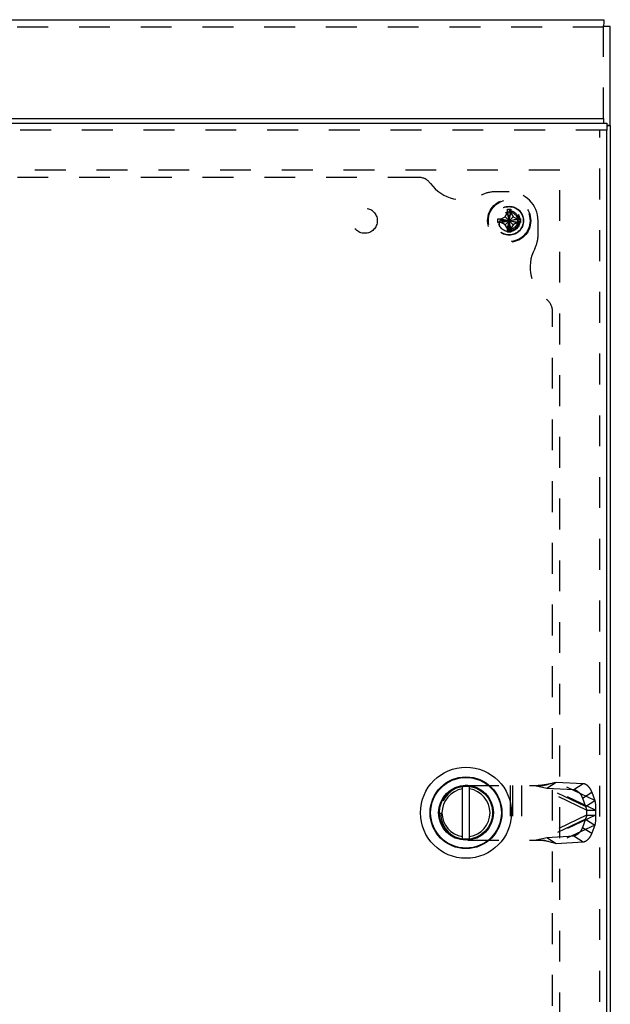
# Model space of a CAD drawing. Header units: inches. Extents: x 0 to 48.6, y 0 to 31.4.
# Tile 8 of 11: x 16.6 to 21.7, y 8.5 to 17. Entities that reach past the tile are written whole.
import ezdxf

# ---------------------------------------------------------------- set-up
doc = ezdxf.new("R2010")
doc.units = ezdxf.units.IN
doc.header["$LTSCALE"] = 2.671429
doc.header["$MEASUREMENT"] = 0
doc.linetypes.add('HIDDEN', pattern=[0.2, 0.1, -0.1])
doc.layers.get('0').update_dxf_attribs({"linetype": 'CONTINUOUS'})
for name, color, linetype in [('DEFAULT_2', 8, 'HIDDEN'), ('DOOR_ASSEMBLY', 7, 'CONTINUOUS'), ('SUBPANEL', 7, 'CONTINUOUS')]:
    doc.layers.add(name, color=color, linetype=linetype)

msp = doc.modelspace()

# ---------------------------------------------------------------- linework, layer by layer
at = {"color": 3, "linetype": 'Continuous'}
for p, q in [((11.7344, 17.0473), (21.6249, 17.0473)), ((21.6262, 17.047), (21.6262, 17.047)), ((21.6797, 16.131), (21.6797, 16.9897)), ((21.6213, 16.1895), (11.7385, 16.1895)), ((21.6197, 16.1918), (21.6213, 16.1895)), ((21.6792, 16.131), (21.6792, 16.131)), ((21.6797, 16.1309), (21.6797, 4.2419))]:
    msp.add_line(p, q, dxfattribs=at)
at = {"color": 7, "linetype": 'Continuous'}
for p, q in [((21.6268, 16.9873), (21.624, 16.9871)), ((21.6797, 16.9897), (21.6738, 16.9895)), ((21.6213, 16.1895), (21.6213, 16.1519)), ((21.6792, 16.131), (21.6491, 16.131))]:
    msp.add_line(p, q, dxfattribs=at)
for points in [[(21.624, 16.9872), (21.6243, 16.9915), (21.625, 17.0023), (21.6254, 17.0136), (21.6258, 17.0256), (21.626, 17.0381), (21.6262, 17.047)], [(21.6738, 16.9895), (21.6686, 16.9893), (21.6635, 16.9892), (21.6585, 16.989), (21.6536, 16.9888), (21.6487, 16.9886), (21.644, 16.9884), (21.6395, 16.9881), (21.6352, 16.9879), (21.631, 16.9876), (21.6268, 16.9873)], [(21.6491, 16.1296), (21.6539, 16.1297), (21.6573, 16.1298), (21.6607, 16.1299), (21.6641, 16.1299), (21.6676, 16.13), (21.6712, 16.1301), (21.6748, 16.1301), (21.6786, 16.1302)]]:
    msp.add_lwpolyline(points, dxfattribs=at)
at = {"color": 3, "linetype": 'Continuous'}
for points in [[(21.6256, 17.0472), (21.6259, 17.0472), (21.6261, 17.0471), (21.6262, 17.047)], [(21.6786, 16.1302), (21.6787, 16.1303), (21.6787, 16.1304), (21.6788, 16.1305), (21.6788, 16.1306), (21.6788, 16.1307), (21.6789, 16.1307), (21.6789, 16.1308), (21.679, 16.1308), (21.679, 16.1309), (21.679, 16.1309), (21.6791, 16.131), (21.6791, 16.131), (21.6791, 16.131), (21.6792, 16.131), (21.6792, 16.131), (21.6792, 16.131)], [(21.6797, 16.1309), (21.6796, 16.1309), (21.6796, 16.1309), (21.6796, 16.1309), (21.6795, 16.131), (21.6794, 16.131), (21.6792, 16.131)]]:
    msp.add_lwpolyline(points, dxfattribs=at)
at = {"layer": 'DEFAULT_2', "color": 8, "linetype": 'HIDDEN'}
for p, q in [((11.7397, 16.9862), (21.6197, 16.9862)), ((21.6197, 16.1918), (21.6197, 17.0453)), ((21.242, 15.7443), (12.1173, 15.7443)), ((21.242, 4.6196), (21.242, 15.7443)), ((20.7698, 15.3418), (20.7892, 15.3754)), ((20.7892, 15.2077), (20.8201, 15.4062)), ((20.7892, 15.4052), (20.7892, 15.4062)), ((20.8201, 15.2077), (20.7892, 15.4062)), ((20.7892, 15.3754), (20.7892, 15.4052)), ((20.7892, 15.2384), (20.8202, 15.3754)), ((20.8202, 15.2384), (20.7892, 15.3754)), ((20.8201, 15.4062), (20.8202, 15.4052)), ((20.8202, 15.4052), (20.8202, 15.3754)), ((20.8202, 15.3754), (20.8396, 15.3418)), ((20.7054, 15.2915), (20.9039, 15.3224)), ((20.7054, 15.3224), (20.7064, 15.3224)), ((20.7054, 15.3224), (20.9039, 15.2915)), ((20.7064, 15.2914), (20.7054, 15.2915)), ((20.7064, 15.3224), (20.7362, 15.3224)), ((20.7362, 15.2914), (20.7064, 15.2914)), ((20.8047, 15.3069), (20.7307, 15.3069)), ((20.7362, 15.3224), (20.7698, 15.3418)), ((20.7362, 15.2914), (20.8732, 15.3224)), ((20.7362, 15.3224), (20.8732, 15.2914)), ((20.7698, 15.272), (20.7362, 15.2914)), ((20.7698, 15.272), (20.8396, 15.3418)), ((20.7698, 15.3418), (20.8396, 15.272)), ((20.7892, 15.2384), (20.7698, 15.272)), ((20.8047, 15.2129), (20.8047, 15.3069)), ((20.8396, 15.272), (20.8202, 15.2384)), ((20.8396, 15.3418), (20.8732, 15.3224)), ((20.8732, 15.2914), (20.8396, 15.272)), ((20.8732, 15.3224), (20.9029, 15.3224)), ((20.9029, 15.2914), (20.8732, 15.2914)), ((20.9029, 15.3224), (20.9039, 15.3224)), ((20.9039, 15.2915), (20.9029, 15.2914)), ((20.7892, 15.2086), (20.7892, 15.2384)), ((20.7892, 15.2077), (20.7892, 15.2086)), ((20.8202, 15.2086), (20.8201, 15.2077)), ((20.8202, 15.2384), (20.8202, 15.2086))]:
    msp.add_line(p, q, dxfattribs=at)
for points in [[(20.7892, 15.4062), (20.7943, 15.4063), (20.7995, 15.4064), (20.8047, 15.4064), (20.8098, 15.4064), (20.815, 15.4063), (20.8201, 15.4062)], [(20.7052, 15.3069), (20.7052, 15.3095), (20.7052, 15.3121), (20.7052, 15.3147), (20.7053, 15.3173), (20.7053, 15.3198), (20.7054, 15.3224)], [(20.7054, 15.2915), (20.7053, 15.294), (20.7053, 15.2966), (20.7052, 15.2992), (20.7052, 15.3017), (20.7052, 15.3043), (20.7052, 15.3069)], [(20.7197, 15.3037), (20.7188, 15.2998), (20.7181, 15.2955), (20.7176, 15.2909), (20.7175, 15.286), (20.7177, 15.2808), (20.7183, 15.2756), (20.7192, 15.2703), (20.7206, 15.2649)], [(20.7197, 15.3037), (20.7226, 15.3046), (20.7254, 15.3054), (20.7281, 15.3062), (20.7307, 15.3069)], [(20.9039, 15.3224), (20.904, 15.3198), (20.904, 15.3173), (20.9041, 15.3147), (20.9041, 15.3121), (20.9041, 15.3095), (20.9042, 15.3069)], [(20.9042, 15.3069), (20.9041, 15.3043), (20.9041, 15.3017), (20.9041, 15.2992), (20.904, 15.2966), (20.904, 15.294), (20.9039, 15.2915)], [(20.8201, 15.2077), (20.815, 15.2075), (20.8098, 15.2075), (20.8047, 15.2074), (20.7995, 15.2075), (20.7943, 15.2075), (20.7892, 15.2077)]]:
    msp.add_lwpolyline(points, dxfattribs=at)
for radius in [0.1865, 0.1803, 0.1222, 0.094]:
    msp.add_circle((20.8047, 15.3069), radius, dxfattribs=at)
for radius, end in [(0.085, 182.16181), (0.074, 180)]:
    msp.add_arc((20.8047, 15.3069), radius, 270, end, dxfattribs=at)
at = {"layer": 'DOOR_ASSEMBLY', "color": 3, "linetype": 'Continuous'}
for p, q in [((11.7091, 16.1519), (21.6491, 16.1519)), ((21.6491, 4.2719), (21.6491, 16.0919))]:
    msp.add_line(p, q, dxfattribs=at)
at = {"layer": 'DOOR_ASSEMBLY', "color": 7, "linetype": 'Continuous'}
for p, q in [((21.6491, 16.1519), (21.6491, 16.0919)), ((20.4014, 9.9539), (20.4014, 10.41)), ((20.4609, 9.9539), (20.4609, 10.41))]:
    msp.add_line(p, q, dxfattribs=at)
at = {"layer": 'DOOR_ASSEMBLY', "color": 8, "linetype": 'HIDDEN'}
for p, q in [((21.6491, 16.0919), (11.7091, 16.0919)), ((21.5891, 4.2719), (21.5891, 16.0919)), ((20.4471, 10.4181), (21.1, 10.4181)), ((20.8141, 10.4181), (20.8141, 9.9457)), ((20.8347, 10.4181), (20.8347, 9.9457)), ((20.9105, 10.4181), (20.9105, 9.9457)), ((21.4748, 10.204), (21.0242, 10.4181)), ((21.5506, 10.204), (21.1, 10.4181)), ((21.1307, 10.3952), (21.2122, 10.4469)), ((21.2122, 10.4469), (21.4449, 10.4337)), ((21.5454, 10.2886), (21.2122, 10.4469)), ((21.3634, 10.382), (21.4449, 10.4337)), ((21.1307, 10.3952), (21.3634, 10.382)), ((21.4639, 10.2369), (21.1307, 10.3952)), ((21.4392, 10.3084), (21.5208, 10.3601)), ((21.5208, 10.3601), (21.5454, 10.2886)), ((21.4392, 10.3084), (21.4639, 10.2369)), ((21.4639, 10.2369), (21.5454, 10.2886)), ((20.2111, 10.1821), (20.2111, 10.1817)), ((21.4748, 10.1598), (21.0242, 9.9457)), ((21.5506, 10.1598), (21.1, 9.9457)), ((21.4748, 10.204), (21.5506, 10.204)), ((21.4748, 10.204), (21.4748, 10.1598)), ((21.4748, 10.1598), (21.5506, 10.1598)), ((21.5506, 10.204), (21.5506, 10.1598)), ((21.4639, 10.127), (21.1307, 9.9687)), ((21.5454, 10.0753), (21.2122, 9.917)), ((21.4639, 10.127), (21.4392, 10.0555)), ((21.4639, 10.127), (21.5454, 10.0753)), ((21.5454, 10.0753), (21.5208, 10.0038)), ((21.1307, 9.9687), (21.3634, 9.9819)), ((21.3634, 9.9819), (21.4449, 9.9302)), ((21.4392, 10.0555), (21.5208, 10.0038)), ((20.4471, 9.9457), (21.1, 9.9457)), ((21.1307, 9.9687), (21.2122, 9.917)), ((21.135, 9.9367), (21.148, 9.9333)), ((21.148, 9.9333), (21.1597, 9.9302)), ((21.2122, 9.917), (21.4449, 9.9302))]:
    msp.add_line(p, q, dxfattribs=at)
for points in [[(21.0242, 10.4181), (21.038, 10.4154), (21.0517, 10.4126), (21.0653, 10.4099), (21.0787, 10.407), (21.0919, 10.4042), (21.105, 10.4013), (21.1179, 10.3983), (21.1307, 10.3952)], [(21.148, 10.4306), (21.1417, 10.429), (21.135, 10.4274), (21.1284, 10.4259), (21.1218, 10.4246), (21.1151, 10.4234), (21.1084, 10.4223), (21.1017, 10.4213), (21.095, 10.4205), (21.0883, 10.4198), (21.0816, 10.4192), (21.0748, 10.4187), (21.0681, 10.4184), (21.0614, 10.4182), (21.0551, 10.4181)], [(21.1, 10.4181), (21.109, 10.4204), (21.1178, 10.4227), (21.1265, 10.4249), (21.135, 10.4272), (21.1597, 10.4337)], [(21.1597, 10.4337), (21.1677, 10.4358), (21.1755, 10.4378), (21.1831, 10.4398), (21.1906, 10.4417), (21.198, 10.4435), (21.2052, 10.4452), (21.2122, 10.4469)], [(21.5208, 10.3601), (21.52, 10.3623), (21.5191, 10.3645), (21.5182, 10.3667), (21.5173, 10.369), (21.5163, 10.3712), (21.5153, 10.3734), (21.5142, 10.3756), (21.5131, 10.3777), (21.5119, 10.3799), (21.5107, 10.3821), (21.5094, 10.3842), (21.5082, 10.3863), (21.5068, 10.3884), (21.5055, 10.3904), (21.5041, 10.3925), (21.5026, 10.3945), (21.5012, 10.3965), (21.4997, 10.3984), (21.4981, 10.4003), (21.4966, 10.4022), (21.495, 10.404), (21.4934, 10.4058), (21.4918, 10.4075), (21.4901, 10.4092), (21.4884, 10.4109), (21.4867, 10.4125), (21.485, 10.4141), (21.4833, 10.4156), (21.4816, 10.417), (21.4798, 10.4185), (21.4781, 10.4198), (21.4763, 10.4211), (21.4745, 10.4223), (21.4727, 10.4235), (21.4709, 10.4246), (21.4692, 10.4257), (21.4674, 10.4267), (21.4656, 10.4276), (21.4638, 10.4285), (21.462, 10.4293), (21.4603, 10.43), (21.4585, 10.4307), (21.4567, 10.4313), (21.455, 10.4319), (21.4533, 10.4323), (21.4516, 10.4327), (21.4499, 10.4331), (21.4482, 10.4333), (21.4466, 10.4335), (21.4449, 10.4337)], [(21.3634, 10.382), (21.3651, 10.3818), (21.3667, 10.3816), (21.3684, 10.3814), (21.3701, 10.381), (21.3718, 10.3806), (21.3735, 10.3802), (21.3752, 10.3796), (21.377, 10.379), (21.3787, 10.3783), (21.3805, 10.3776), (21.3823, 10.3768), (21.3841, 10.3759), (21.3859, 10.375), (21.3876, 10.374), (21.3894, 10.3729), (21.3912, 10.3718), (21.393, 10.3706), (21.3948, 10.3694), (21.3965, 10.3681), (21.3983, 10.3667), (21.4001, 10.3653), (21.4018, 10.3639), (21.4035, 10.3624), (21.4052, 10.3608), (21.4069, 10.3592), (21.4086, 10.3575), (21.4103, 10.3558), (21.4119, 10.3541), (21.4135, 10.3523), (21.4151, 10.3505), (21.4166, 10.3486), (21.4182, 10.3467), (21.4197, 10.3447), (21.4211, 10.3428), (21.4226, 10.3408), (21.424, 10.3387), (21.4253, 10.3367), (21.4266, 10.3346), (21.4279, 10.3325), (21.4292, 10.3303), (21.4304, 10.3282), (21.4316, 10.326), (21.4327, 10.3238), (21.4338, 10.3217), (21.4348, 10.3194), (21.4358, 10.3172), (21.4367, 10.315), (21.4376, 10.3128), (21.4384, 10.3106), (21.4392, 10.3084)], [(21.4639, 10.2369), (21.465, 10.2346), (21.4661, 10.2324), (21.4671, 10.2301), (21.468, 10.2278), (21.4689, 10.2255), (21.4698, 10.2232), (21.4706, 10.2208), (21.4713, 10.2185), (21.472, 10.2161), (21.4727, 10.2137), (21.4733, 10.2113), (21.4738, 10.2089), (21.4743, 10.2065), (21.4748, 10.204)], [(21.5454, 10.2886), (21.5464, 10.2846), (21.5473, 10.2807), (21.5481, 10.2766), (21.5488, 10.2726), (21.5494, 10.2685), (21.55, 10.2643), (21.5505, 10.2602), (21.551, 10.256), (21.5513, 10.2517), (21.5516, 10.2475), (21.5518, 10.2432), (21.552, 10.2389), (21.5521, 10.2346), (21.5521, 10.2303), (21.552, 10.2259), (21.5519, 10.2215), (21.5517, 10.2172), (21.5514, 10.2128), (21.551, 10.2084), (21.5506, 10.204)], [(21.4748, 10.1598), (21.4743, 10.1574), (21.4738, 10.155), (21.4733, 10.1526), (21.4727, 10.1502), (21.472, 10.1478), (21.4713, 10.1454), (21.4706, 10.143), (21.4698, 10.1407), (21.4689, 10.1383), (21.468, 10.136), (21.4671, 10.1337), (21.4661, 10.1314), (21.465, 10.1292), (21.4639, 10.127)], [(21.5506, 10.1598), (21.5511, 10.1549), (21.5515, 10.1501), (21.5517, 10.1452), (21.5519, 10.1404), (21.552, 10.1355), (21.5521, 10.1307), (21.552, 10.1259), (21.5519, 10.1211), (21.5516, 10.1164), (21.5513, 10.1116), (21.5509, 10.107), (21.5504, 10.1023), (21.5498, 10.0977), (21.5491, 10.0931), (21.5483, 10.0886), (21.5474, 10.0841), (21.5465, 10.0797), (21.5454, 10.0753)], [(21.4392, 10.0555), (21.4384, 10.0533), (21.4376, 10.0511), (21.4367, 10.0488), (21.4358, 10.0466), (21.4348, 10.0444), (21.4338, 10.0422), (21.4327, 10.04), (21.4316, 10.0378), (21.4304, 10.0357), (21.4292, 10.0335), (21.4279, 10.0314), (21.4266, 10.0293), (21.4253, 10.0272), (21.424, 10.0251), (21.4226, 10.0231), (21.4211, 10.0211), (21.4197, 10.0191), (21.4182, 10.0172), (21.4166, 10.0153), (21.4151, 10.0134), (21.4135, 10.0116), (21.4119, 10.0098), (21.4103, 10.008), (21.4086, 10.0063), (21.4069, 10.0047), (21.4052, 10.0031), (21.4035, 10.0015), (21.4018, 10), (21.4001, 9.9985), (21.3983, 9.9971), (21.3965, 9.9958), (21.3948, 9.9945), (21.393, 9.9932), (21.3912, 9.992), (21.3894, 9.9909), (21.3876, 9.9899), (21.3859, 9.9889), (21.3841, 9.9879), (21.3823, 9.9871), (21.3805, 9.9863), (21.3787, 9.9855), (21.377, 9.9848), (21.3752, 9.9842), (21.3735, 9.9837), (21.3718, 9.9832), (21.3701, 9.9828), (21.3684, 9.9825), (21.3667, 9.9822), (21.3651, 9.982), (21.3634, 9.9819)], [(21.4449, 9.9302), (21.4466, 9.9303), (21.4482, 9.9305), (21.4499, 9.9308), (21.4516, 9.9311), (21.4533, 9.9315), (21.455, 9.932), (21.4567, 9.9325), (21.4585, 9.9331), (21.4603, 9.9338), (21.462, 9.9345), (21.4638, 9.9353), (21.4656, 9.9362), (21.4674, 9.9372), (21.4692, 9.9382), (21.4709, 9.9392), (21.4727, 9.9403), (21.4745, 9.9415), (21.4763, 9.9427), (21.4781, 9.944), (21.4798, 9.9454), (21.4816, 9.9468), (21.4833, 9.9483), (21.485, 9.9498), (21.4867, 9.9513), (21.4884, 9.9529), (21.4901, 9.9546), (21.4918, 9.9563), (21.4934, 9.9581), (21.495, 9.9598), (21.4966, 9.9617), (21.4981, 9.9635), (21.4997, 9.9655), (21.5012, 9.9674), (21.5026, 9.9694), (21.5041, 9.9714), (21.5055, 9.9734), (21.5068, 9.9755), (21.5082, 9.9776), (21.5094, 9.9797), (21.5107, 9.9818), (21.5119, 9.9839), (21.5131, 9.9861), (21.5142, 9.9883), (21.5153, 9.9905), (21.5163, 9.9927), (21.5173, 9.9949), (21.5182, 9.9971), (21.5191, 9.9993), (21.52, 10.0016), (21.5208, 10.0038)], [(21.0242, 9.9457), (21.038, 9.9485), (21.0517, 9.9512), (21.0653, 9.954), (21.0787, 9.9568), (21.0919, 9.9597), (21.105, 9.9626), (21.1179, 9.9656), (21.1307, 9.9687)], [(21.0551, 9.9457), (21.0614, 9.9457), (21.0681, 9.9455), (21.0748, 9.9451), (21.0816, 9.9447), (21.0883, 9.9441), (21.095, 9.9434), (21.1017, 9.9425), (21.1084, 9.9416), (21.1151, 9.9405), (21.1218, 9.9392), (21.1284, 9.9379), (21.135, 9.9364), (21.1417, 9.9349), (21.148, 9.9333)], [(21.1, 9.9457), (21.109, 9.9434), (21.1178, 9.9412), (21.1265, 9.9389), (21.135, 9.9367)], [(21.1597, 9.9302), (21.1677, 9.9281), (21.1755, 9.9261), (21.1831, 9.9241), (21.1906, 9.9222), (21.198, 9.9204), (21.2052, 9.9186), (21.2122, 9.917)]]:
    msp.add_lwpolyline(points, dxfattribs=at)
at = {"layer": 'DOOR_ASSEMBLY', "color": 7, "linetype": 'Continuous'}
for radius in [0.3941, 0.3109, 0.3059, 0.2375, 0.23]:
    msp.add_circle((20.4311, 10.1819), radius, dxfattribs=at)
at = {"layer": 'DOOR_ASSEMBLY', "color": 8, "linetype": 'HIDDEN'}
for centre, start, end in [((20.4471, 10.1821), 90, 180), ((20.4471, 10.1817), 180, 270)]:
    msp.add_arc(centre, 0.236, start, end, dxfattribs=at)
at = {"layer": 'DOOR_ASSEMBLY', "color": 7, "linetype": 'Continuous'}
for start, end in [(98.21679, 261.78321), (278.21679, 81.78321)]:
    msp.add_arc((20.4311, 10.1819), 0.2082, start, end, dxfattribs=at)
at = {"layer": 'SUBPANEL', "color": 8, "linetype": 'HIDDEN'}
for p, q in [((20.0219, 15.6819), (13.3374, 15.6819)), ((20.8047, 15.5569), (20.6797, 15.5569)), ((21.0547, 15.1819), (21.0547, 15.3069)), ((21.1797, 5.8397), (21.1797, 14.5241))]:
    msp.add_line(p, q, dxfattribs=at)
for centre, radius in [((20.8047, 15.3069), 0.125), ((19.5547, 15.3069), 0.109)]:
    msp.add_circle(centre, radius, dxfattribs=at)
for centre, radius, start, end in [((20.0219, 15.5569), 0.125, 35.8987, 90), ((20.4018, 15.8319), 0.344, 215.8987, 297.89109), ((20.6797, 15.3069), 0.25, 90, 117.89109), ((20.8047, 15.3069), 0.25, 0, 90), ((20.8047, 15.1819), 0.25, 332.10891, 360), ((21.3297, 14.9041), 0.344, 152.10891, 234.1013), ((21.0547, 14.5241), 0.125, 0, 54.1013)]:
    msp.add_arc(centre, radius, start, end, dxfattribs=at)

doc.saveas('drawing.dxf')
